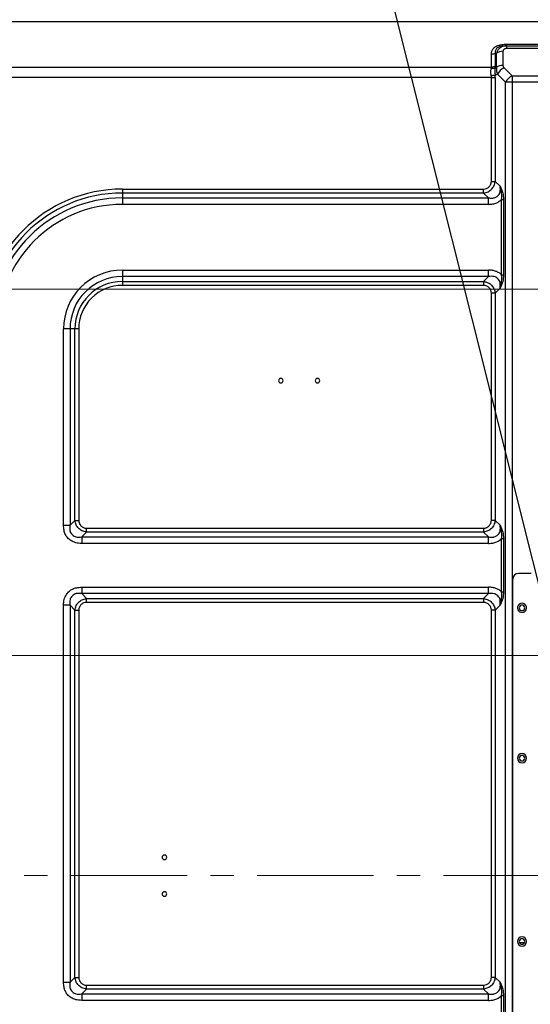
# Model space of a CAD drawing. Header units: millimetres. Extents: x 0 to 1118, y 0 to 864.
# Tile 66 of 256: x 688 to 744, y 433 to 541. Entities that reach past the tile are written whole.
import ezdxf

# ---------------------------------------------------------------- set-up
doc = ezdxf.new("R2010")
doc.units = ezdxf.units.MM
doc.linetypes.add('CENTERX2', pattern=[20.32, 12.7, -2.54, 2.54, -2.54])
doc.styles.add('SLDTEXTSTYLE3', font='TXT', dxfattribs={"width": 0.75})
doc.dimstyles.new('SLDDIMSTYLE0', dxfattribs={"dimtxt": 4.7625, "dimasz": 3.556, "dimexe": 0, "dimexo": 0.0625, "dimgap": 1.190625, "dimtad": 1, "dimlfac": 5, "dimrnd": 1e-09, "dimzin": 12, "dimdsep": 46, "dimtxsty": 'SLDTEXTSTYLE3', "dimsah": 1, "dimcen": 0.09, "dimadec": 0, "dimazin": 3, "dimtfac": 1, "dimtofl": 0, "dimtmove": 0, "dimatfit": 3, "dimfxl": 1, "dimfrac": 2, "dimtolj": 1, "dimtzin": 12, "dimarcsym": 0})
doc.dimstyles.new('SLDDIMSTYLE4', dxfattribs={"dimtxt": 4.7625, "dimasz": 3.556, "dimexe": 0, "dimexo": 0.0625, "dimgap": 1.190625, "dimtad": 1, "dimlfac": 5, "dimrnd": 1e-09, "dimzin": 4, "dimdsep": 46, "dimtxsty": 'SLDTEXTSTYLE3', "dimsah": 1, "dimcen": 0.09, "dimadec": 0, "dimazin": 1, "dimtfac": 1, "dimtofl": 0, "dimtmove": 0, "dimatfit": 3, "dimfxl": 1, "dimfrac": 2, "dimtolj": 1, "dimtzin": 12, "dimarcsym": 0})
doc.dimstyles.new('SLDDIMSTYLE5', dxfattribs={"dimtxt": 0.18, "dimasz": 3.556, "dimexe": 0, "dimexo": 0.0625, "dimgap": 0, "dimtad": 0, "dimtih": 1, "dimtoh": 1, "dimdec": 0, "dimrnd": 1e-09, "dimzin": 0, "dimdsep": 46, "dimtxsty": 'Standard', "dimsah": 1, "dimcen": 0.09, "dimadec": 0, "dimazin": 0, "dimtfac": 3.556, "dimtdec": 0, "dimtofl": 0, "dimtmove": 0, "dimatfit": 3, "dimfxl": 1, "dimfrac": 2, "dimtolj": 1, "dimtzin": 0, "dimarcsym": 0})

# ---------------------------------------------------------------- blocks, each defined once
blk = doc.blocks.new('_D_13')
at = {"color": 7, "linetype": 'Continuous', "lineweight": 0}
for p, q in [((745.73, 471.16), (620.46, 471.16)), ((621.46, 471.16), (621.46, 391.16)), ((745.73, 391.16), (620.46, 391.16))]:
    blk.add_line(p, q, dxfattribs=at)
at = {"color": 7, "linetype": 'Continuous', "lineweight": 18}
for points in [[(621.46, 471.16), (621.08, 467.6), (621.84, 467.6)], [(621.46, 391.16), (621.84, 394.71), (621.08, 394.71)]]:
    blk.add_solid(points, dxfattribs=at)
at = {"color": 7, "linetype": 'Continuous', "lineweight": 18, "insert": (615.32, 426.52), "char_height": 4.762, "attachment_point": 1, "rotation": 90, "style": 'SLDTEXTSTYLE3'}
blk.add_mtext('400.00', dxfattribs=at)
blk = doc.blocks.new('_D_14')
at = {"color": 7, "linetype": 'Continuous', "lineweight": 0}
for p, q in [((745.73, 511.16), (620.46, 511.16)), ((621.46, 511.16), (621.46, 471.16)), ((745.73, 471.16), (620.46, 471.16))]:
    blk.add_line(p, q, dxfattribs=at)
at = {"color": 7, "linetype": 'Continuous', "lineweight": 18}
for points in [[(621.46, 511.16), (621.08, 507.6), (621.84, 507.6)], [(621.46, 471.16), (621.84, 474.71), (621.08, 474.71)]]:
    blk.add_solid(points, dxfattribs=at)
at = {"color": 7, "linetype": 'Continuous', "lineweight": 18, "insert": (615.32, 483.64), "char_height": 4.762, "attachment_point": 1, "rotation": 90, "style": 'SLDTEXTSTYLE3'}
blk.add_mtext('200.00', dxfattribs=at)
blk = doc.blocks.new('_D_15')
at = {"color": 7, "linetype": 'Continuous', "lineweight": 0}
for p, q in [((640.18, 544.25), (620.46, 544.25)), ((621.46, 544.25), (621.46, 511.16)), ((745.73, 511.16), (620.46, 511.16))]:
    blk.add_line(p, q, dxfattribs=at)
at = {"color": 7, "linetype": 'Continuous', "lineweight": 18}
for points in [[(621.46, 544.25), (621.08, 540.7), (621.84, 540.7)], [(621.46, 511.16), (621.84, 514.71), (621.08, 514.71)]]:
    blk.add_solid(points, dxfattribs=at)
at = {"color": 7, "linetype": 'Continuous', "lineweight": 18, "insert": (615.32, 518.58), "char_height": 4.762, "attachment_point": 1, "rotation": 90, "style": 'SLDTEXTSTYLE3'}
blk.add_mtext('165.47', dxfattribs=at)
blk = doc.blocks.new('_D_17')
at = {"color": 7, "linetype": 'Continuous', "lineweight": 0}
for p, q in [((637.46, 541.53), (637.46, 561.32)), ((746.73, 512.16), (746.73, 561.32)), ((637.46, 560.32), (746.73, 560.32))]:
    blk.add_line(p, q, dxfattribs=at)
at = {"color": 7, "linetype": 'Continuous', "lineweight": 18}
for points in [[(637.46, 560.32), (641.02, 559.94), (641.02, 560.7)], [(746.73, 560.32), (743.17, 560.7), (743.17, 559.94)]]:
    blk.add_solid(points, dxfattribs=at)
at = {"color": 7, "linetype": 'Continuous', "lineweight": 18, "insert": (680, 566.46), "char_height": 4.762, "attachment_point": 1, "style": 'SLDTEXTSTYLE3'}
blk.add_mtext('546.33', dxfattribs=at)

msp = doc.modelspace()

# ---------------------------------------------------------------- linework, layer by layer
at = {"color": 7, "linetype": 'Continuous', "lineweight": 25}
for p, q in [((971.0497, 540.3108), (642.4039, 540.3108)), ((741.0339, 537.6866), (740.8844, 537.6708)), ((741.0339, 537.8623), (751.0197, 537.8623)), ((741.0339, 537.697), (741.0339, 537.6866)), ((741.1653, 537.6866), (741.0339, 537.6866)), ((741.1653, 537.6866), (741.0437, 537.6692)), ((741.1741, 537.6819), (741.1109, 537.6788)), ((741.1653, 537.6774), (741.1653, 537.6866)), ((741.1653, 537.6866), (750.8884, 537.6866)), ((750.8884, 537.3937), (741.1653, 537.3937)), ((739.4783, 535.3552), (739.4783, 536.7623)), ((739.9026, 536.8866), (739.9026, 535.4794)), ((739.9026, 536.8866), (740.0339, 536.8866)), ((740.0339, 535.3451), (740.0339, 536.8866)), ((740.741, 537.0937), (740.741, 535.5522)), ((647.3596, 535.3552), (739.4783, 535.3552)), ((740.0339, 535.3451), (739.8871, 535.2843)), ((741.741, 534.428), (740.8653, 535.3037)), ((739.4783, 534.2238), (647.3596, 534.2238)), ((739.4783, 522.9056), (739.4783, 534.2238)), ((739.8871, 534.4843), (740.1582, 534.5966)), ((739.9026, 534.2238), (739.9026, 522.9056)), ((740.1582, 534.5966), (741.0339, 533.7209)), ((741.741, 534.428), (750.3126, 534.428)), ((741.741, 534.428), (741.741, 533.7209)), ((741.741, 533.7209), (741.0339, 533.7209)), ((750.3126, 533.7209), (741.741, 533.7209)), ((739.4783, 522.9056), (739.9026, 522.9056)), ((740.4339, 522.3742), (739.9026, 522.9056)), ((699.2408, 522.0571), (699.2408, 521.6328)), ((699.2408, 522.0571), (738.6298, 522.0571)), ((738.6298, 521.6328), (699.2408, 521.6328)), ((699.2408, 521.6328), (699.2408, 521.1014)), ((699.2408, 521.1014), (739.1611, 521.1014)), ((699.2408, 521.1014), (699.2408, 520.3943)), ((738.6298, 521.6328), (738.6298, 522.0571)), ((738.6298, 521.6328), (739.1611, 521.1014)), ((739.1611, 520.3943), (699.2408, 520.3943)), ((740.6026, 520.9169), (740.8147, 520.9169)), ((740.6026, 512.7002), (740.6026, 520.9169)), ((740.8147, 520.9169), (740.8147, 512.7002)), ((699.2408, 513.2228), (739.1611, 513.2228)), ((739.1611, 512.5157), (699.2408, 512.5157)), ((699.2408, 512.5157), (699.2408, 511.9843)), ((739.1611, 512.5157), (738.6298, 511.9843)), ((699.2408, 511.9843), (738.6298, 511.9843)), ((699.2408, 511.9843), (699.2408, 511.56)), ((738.6298, 511.56), (699.2408, 511.56)), ((738.6298, 511.9843), (738.6298, 511.56)), ((739.9026, 510.7115), (739.4783, 510.7115)), ((739.4783, 485.9116), (739.4783, 510.7115)), ((739.9026, 510.7115), (740.4339, 511.2429)), ((739.9026, 510.7115), (739.9026, 485.9116)), ((692.8266, 485.3802), (692.8266, 506.8086)), ((693.5337, 506.8086), (693.5337, 485.3802)), ((694.0651, 506.8086), (693.5337, 506.8086)), ((694.0651, 485.9116), (694.0651, 506.8086)), ((694.4894, 506.8086), (694.0651, 506.8086)), ((694.4894, 506.8085), (694.4894, 485.9116)), ((694.0651, 485.9116), (693.5337, 485.3802)), ((694.0651, 485.9116), (694.4894, 485.9116)), ((739.9026, 485.9116), (739.4783, 485.9116)), ((740.4339, 485.3802), (739.9026, 485.9116)), ((694.8065, 484.1074), (695.3379, 484.6388)), ((695.3379, 484.6388), (695.3379, 485.0631)), ((695.3379, 485.0631), (738.6298, 485.0631)), ((738.6298, 484.6388), (695.3379, 484.6388)), ((738.6298, 485.0631), (738.6298, 484.6388)), ((738.6298, 484.6388), (739.1611, 484.1074)), ((694.8065, 484.1074), (739.1611, 484.1074)), ((739.1611, 483.4003), (694.8065, 483.4003)), ((740.6026, 483.9229), (740.8147, 483.9229)), ((740.6026, 478.1062), (740.6026, 483.9229)), ((740.8147, 483.9229), (740.8147, 478.1062)), ((741.8268, 430.5986), (741.8268, 479.5186)), ((743.8268, 480.1186), (742.4268, 480.1186)), ((694.8065, 478.6288), (739.1611, 478.6288)), ((695.3379, 477.3903), (694.8065, 477.9217)), ((739.1611, 477.9217), (694.8065, 477.9217)), ((695.3379, 477.3903), (738.6298, 477.3903)), ((695.3379, 476.966), (695.3379, 477.3903)), ((738.6298, 476.966), (695.3379, 476.966)), ((739.1611, 477.9217), (738.6298, 477.3903)), ((738.6298, 477.3903), (738.6298, 476.966)), ((692.8266, 435.5242), (692.8266, 476.6489)), ((693.5337, 476.6489), (694.0651, 476.1175)), ((693.5337, 476.6489), (693.5337, 435.5242)), ((694.0651, 436.0556), (694.0651, 476.1175)), ((694.0651, 476.1175), (694.4894, 476.1175)), ((694.4894, 476.1175), (694.4894, 436.0556)), ((739.9026, 476.1175), (739.4783, 476.1175)), ((739.4783, 436.0556), (739.4783, 476.1175)), ((739.9026, 476.1175), (740.4339, 476.6489)), ((739.9026, 476.1175), (739.9026, 436.0556)), ((742.5502, 439.8586), (743.1035, 439.8586)), ((694.0651, 436.0556), (693.5337, 435.5242)), ((694.0651, 436.0556), (694.4894, 436.0556)), ((695.3379, 434.7828), (695.3379, 435.2071)), ((695.3379, 435.2071), (738.6298, 435.2071)), ((738.6298, 435.2071), (738.6298, 434.7828)), ((739.9026, 436.0556), (739.4783, 436.0556)), ((740.4339, 435.5242), (739.9026, 436.0556)), ((694.8065, 434.2514), (695.3379, 434.7828)), ((694.8065, 434.2514), (739.1611, 434.2514)), ((738.6298, 434.7828), (695.3379, 434.7828)), ((738.6298, 434.7828), (739.1611, 434.2514)), ((740.6026, 434.0669), (740.8147, 434.0669)), ((739.1611, 433.5443), (694.8065, 433.5443))]:
    msp.add_line(p, q, dxfattribs=at)
at = {"color": 8, "linetype": 'Continuous', "lineweight": 25}
for p, q in [((741.0339, 430.1986), (741.0339, 533.7209)), ((741.741, 533.7209), (741.741, 430.1986)), ((740.6026, 430.1986), (740.6026, 434.0669)), ((740.8147, 434.0669), (740.8147, 430.1986))]:
    msp.add_line(p, q, dxfattribs=at)
at = {"color": 7, "linetype": 'CENTERX2', "lineweight": 18}
msp.add_line((632.6604, 447.1586), (979.7646, 447.1586), dxfattribs=at)
at = {"color": 7, "linetype": 'Continuous', "lineweight": 25, "flags": 128}
for points in [[(699.2408, 513.2228), (699.2408, 513.1247), (699.2408, 513.0277), (699.2408, 512.9325), (699.2408, 512.8401), (699.2408, 512.7514), (699.2408, 512.6672), (699.2408, 512.5884), (699.2408, 512.5157)], [(693.5337, 506.8086), (693.461, 506.8086), (693.3822, 506.8086), (693.298, 506.8086), (693.2093, 506.8086), (693.1169, 506.8086), (693.0217, 506.8086), (692.9246, 506.8086), (692.8266, 506.8086)]]:
    msp.add_lwpolyline(points, dxfattribs=at)
at = {"color": 7, "linetype": 'Continuous', "lineweight": 25}
for centre, radius, start, end in [((740.7194, 535.8568), 1.2371, 88.99929, 123.650613), ((740.7194, 534.3153), 1.2371, 88.999289, 123.650614), ((741.6178, 533.8441), 1.6422, 117.273779, 152.726222), ((742.4936, 532.9683), 1.6422, 117.273762, 152.726228), ((699.2408, 506.8086), 15.2485, 90, 180), ((699.2408, 506.8086), 14.8243, 90, 180), ((699.2408, 506.8086), 14.2929, 90, 180), ((699.2408, 506.8086), 13.5858, 90, 180), ((699.2408, 506.8086), 6.4142, 90, 180), ((699.2408, 506.8086), 5.7071, 90, 180), ((699.2408, 506.8086), 5.1757, 90, 180), ((699.2408, 506.8086), 4.7515, 90.000796, 180.000978), ((716.5268, 501.1586), 0.25, 0, 180), ((716.5268, 501.1586), 0.25, 180, 0), ((720.5268, 501.1586), 0.25, 0, 180), ((720.5268, 501.1586), 0.25, 180, 0), ((742.4268, 479.5186), 0.6, 90, 180), ((742.8268, 476.3745), 0.5, 336.421991, 203.578009), ((742.8268, 476.3745), 0.5, 203.578009, 336.421991), ((742.8268, 476.3746), 0.3, 0, 180), ((742.8268, 476.3746), 0.3, 180, 221.810315), ((742.8268, 476.3746), 0.3, 221.810315, 318.189685), ((742.8268, 476.3746), 0.3, 318.189685, 0), ((742.8268, 459.9746), 0.5, 0, 180), ((742.8268, 459.9746), 0.5, 180, 0), ((742.8268, 459.9746), 0.3, 0, 180), ((742.8268, 459.9746), 0.3, 180, 0), ((703.8268, 449.1586), 0.25, 0, 180), ((703.8268, 449.1586), 0.25, 180, 0), ((703.8268, 445.1586), 0.25, 0, 180), ((703.8268, 445.1586), 0.25, 180, 0), ((742.8268, 439.9746), 0.5, 0, 180), ((742.8268, 439.9746), 0.5, 180, 0), ((742.8268, 439.9746), 0.3, 0, 180), ((742.8268, 439.9746), 0.3, 180, 0)]:
    msp.add_arc(centre, radius, start, end, dxfattribs=at)
for points, knots in [([(739.4783, 536.7623), (739.488, 536.8776), (739.5066, 537.0985), (739.682, 537.4015), (739.9888, 537.6545), (740.4575, 537.8328), (740.8329, 537.852), (741.0339, 537.8623)], [0, 0, 0, 0, 0.19661281, 0.37678915, 0.54868648, 0.75831802, 1, 1, 1, 1]), ([(741.1653, 537.3937), (741.1044, 537.3884), (741.0164, 537.3809), (740.9145, 537.3419), (740.8339, 537.2928), (740.7585, 537.2096), (740.747, 537.1331), (740.741, 537.0937)], [0, 0, 0, 0, 0.27295977, 0.39416544, 0.51518932, 0.75041136, 1, 1, 1, 1]), ([(739.9026, 536.8866), (739.8406, 536.8509), (739.7167, 536.7797), (739.5578, 536.7681), (739.4783, 536.7623)], [0, 0, 0, 0, 0.50000009, 1, 1, 1, 1]), ([(739.4628, 534.4133), (739.4449, 534.558), (739.4089, 534.8475), (739.4449, 535.0913), (739.4628, 535.2133)], [0, 0, 0, 0, 0.49999111, 1, 1, 1, 1]), ([(739.4783, 535.3552), (739.4775, 535.3296), (739.476, 535.2838), (739.4669, 535.2348), (739.4628, 535.2133)], [0, 0, 0, 0, 0.559326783, 1, 1, 1, 1]), ([(739.8871, 535.2843), (739.8582, 535.2707), (739.7999, 535.2432), (739.6944, 535.2185), (739.5807, 535.2064), (739.5019, 535.211), (739.4628, 535.2133)], [0, 0, 0, 0, 0.24691928, 0.4991754, 0.7518561, 1, 1, 1, 1]), ([(739.9026, 535.4794), (739.8406, 535.4438), (739.7166, 535.3725), (739.5577, 535.361), (739.4783, 535.3552)], [0, 0, 0, 0, 0.50015529, 1, 1, 1, 1]), ([(739.8871, 535.2843), (739.8772, 535.1637), (739.8574, 534.9225), (739.8772, 534.6304), (739.8871, 534.4843)], [0, 0, 0, 0, 0.50001116, 1, 1, 1, 1]), ([(739.8871, 535.2843), (739.8921, 535.322), (739.9009, 535.3894), (739.9021, 535.4519), (739.9026, 535.4794)], [0, 0, 0, 0, 0.55997009, 1, 1, 1, 1]), ([(740.0339, 535.3451), (740.026, 535.2253), (740.0098, 534.982), (740.1083, 534.7263), (740.1582, 534.5966)], [0, 0, 0, 0, 0.49272699, 1, 1, 1, 1]), ([(740.741, 535.5522), (740.7493, 535.5047), (740.7647, 535.4151), (740.8332, 535.3393), (740.8653, 535.3037)], [0, 0, 0, 0, 0.53148028, 1, 1, 1, 1]), ([(739.8871, 534.4843), (739.8582, 534.4778), (739.7997, 534.4646), (739.6941, 534.4456), (739.5805, 534.4279), (739.5018, 534.4181), (739.4628, 534.4133)], [0, 0, 0, 0, 0.247531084, 0.499999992, 0.752468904, 1, 1, 1, 1]), ([(739.4628, 534.4133), (739.4678, 534.3781), (739.4766, 534.3154), (739.4778, 534.2518), (739.4783, 534.2238)], [0, 0, 0, 0, 0.5604964, 1, 1, 1, 1]), ([(739.4783, 534.2238), (739.5577, 534.2238), (739.7166, 534.2238), (739.8406, 534.2238), (739.9026, 534.2238)], [0, 0, 0, 0, 0.49984512, 1, 1, 1, 1]), ([(739.9026, 534.2238), (739.9018, 534.2727), (739.9003, 534.36), (739.8911, 534.4463), (739.8871, 534.4843)], [0, 0, 0, 0, 0.55997102, 1, 1, 1, 1]), ([(738.6298, 521.6328), (738.8012, 521.6692), (739.1249, 521.7379), (739.5233, 522.0304), (739.8026, 522.4278), (739.8683, 522.7415), (739.9026, 522.9056)], [0, 0, 0, 0, 0.26881579, 0.5076806, 0.74250473, 1, 1, 1, 1]), ([(738.6298, 522.0571), (738.7391, 522.0693), (738.9555, 522.0936), (739.234, 522.2821), (739.3947, 522.5109), (739.4679, 522.7284), (739.4748, 522.8463), (739.4783, 522.9056)], [0, 0, 0, 0, 0.24571858, 0.48643225, 0.73381032, 0.86606664, 1, 1, 1, 1]), ([(739.1611, 521.1014), (739.3008, 521.0917), (739.4894, 521.0785), (739.7028, 521.091), (739.8412, 521.1037), (740.0119, 521.1924), (740.2021, 521.3399), (740.3594, 521.5347), (740.4907, 521.8793), (740.4583, 522.1617), (740.4339, 522.3742)], [0, 0, 0, 0, 0.19009241, 0.25665817, 0.29384146, 0.37999852, 0.50911648, 0.61959448, 0.71360588, 1, 1, 1, 1]), ([(740.4339, 522.3742), (740.5437, 522.1336), (740.7476, 521.6866), (740.7935, 521.16), (740.8147, 520.9169)], [0, 0, 0, 0, 0.53847587, 1, 1, 1, 1]), ([(740.6026, 520.9169), (740.6147, 521.1579), (740.6402, 521.6636), (740.5048, 522.1301), (740.4339, 522.3742)], [0, 0, 0, 0, 0.47658734, 1, 1, 1, 1]), ([(739.1611, 520.3943), (739.3267, 520.4027), (739.64, 520.4186), (740.1515, 520.565), (740.4359, 520.7869), (740.6026, 520.9169)], [0, 0, 0, 0, 0.31676708, 0.59970677, 1, 1, 1, 1]), ([(740.6026, 512.7002), (740.5116, 512.7789), (740.3263, 512.9394), (739.9805, 513.1), (739.5879, 513.2051), (739.3077, 513.2167), (739.1611, 513.2228)], [0, 0, 0, 0, 0.22874468, 0.46604986, 0.72067614, 1, 1, 1, 1]), ([(740.4339, 511.2429), (740.4437, 511.3825), (740.4569, 511.5711), (740.4444, 511.7845), (740.4317, 511.923), (740.343, 512.0937), (740.1955, 512.2838), (740.0006, 512.4411), (739.656, 512.5724), (739.3737, 512.54), (739.1611, 512.5157)], [0, 0, 0, 0, 0.19008821, 0.25665229, 0.29384531, 0.38002147, 0.50915277, 0.61961408, 0.71363337, 1, 1, 1, 1]), ([(740.8147, 512.7002), (740.7939, 512.4567), (740.7488, 511.9297), (740.5441, 511.4832), (740.4339, 511.2429)], [0, 0, 0, 0, 0.46192903, 1, 1, 1, 1]), ([(740.4339, 511.2429), (740.5057, 511.4912), (740.6407, 511.9579), (740.6147, 512.4635), (740.6026, 512.7002)], [0, 0, 0, 0, 0.53200053, 1, 1, 1, 1]), ([(738.6298, 511.9843), (738.8028, 511.9474), (739.1277, 511.8782), (739.5252, 511.5843), (739.8031, 511.1882), (739.8684, 510.8754), (739.9026, 510.7115)], [0, 0, 0, 0, 0.2713558, 0.50934754, 0.74281405, 1, 1, 1, 1]), ([(739.4783, 510.7115), (739.466, 510.8207), (739.4415, 511.0373), (739.2531, 511.3165), (739.0234, 511.4766), (738.8062, 511.5497), (738.6888, 511.5566), (738.6298, 511.56)], [0, 0, 0, 0, 0.24563024, 0.48700171, 0.73482145, 0.86679637, 1, 1, 1, 1]), ([(695.3379, 484.6388), (695.1648, 484.6757), (694.84, 484.7449), (694.4425, 485.0388), (694.1645, 485.4349), (694.0993, 485.7477), (694.0651, 485.9116)], [0, 0, 0, 0, 0.271355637, 0.50934725, 0.74281404, 1, 1, 1, 1]), ([(694.4894, 485.9116), (694.5017, 485.8025), (694.5261, 485.5861), (694.7142, 485.3071), (694.9435, 485.1467), (695.1609, 485.0735), (695.2787, 485.0666), (695.3379, 485.0631)], [0, 0, 0, 0, 0.245335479, 0.486630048, 0.734018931, 0.866331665, 1, 1, 1, 1]), ([(739.9026, 485.9116), (739.8657, 485.7385), (739.7964, 485.4133), (739.5023, 485.0159), (739.1061, 484.7382), (738.7937, 484.673), (738.6298, 484.6388)], [0, 0, 0, 0, 0.27146837, 0.50987275, 0.74278454, 1, 1, 1, 1]), ([(738.6298, 485.0631), (738.739, 485.0754), (738.9555, 485.0999), (739.2347, 485.2882), (739.3948, 485.5178), (739.4679, 485.735), (739.4748, 485.8526), (739.4783, 485.9116)], [0, 0, 0, 0, 0.24565427, 0.48691501, 0.7346691, 0.8666891, 1, 1, 1, 1]), ([(694.8065, 483.4003), (694.5861, 483.4142), (694.1771, 483.4399), (693.6364, 483.6739), (693.257, 484.0053), (693.0087, 484.4016), (692.854, 484.858), (692.8362, 485.1971), (692.8266, 485.3802)], [0, 0, 0, 0, 0.20836401, 0.38662831, 0.54806537, 0.67892633, 0.82660771, 1, 1, 1, 1]), ([(693.5337, 485.3802), (693.5239, 485.2406), (693.5107, 485.052), (693.5233, 484.8386), (693.536, 484.7002), (693.6246, 484.5295), (693.7721, 484.3394), (693.967, 484.182), (694.3116, 484.0507), (694.5939, 484.0831), (694.8065, 484.1074)], [0, 0, 0, 0, 0.19008687, 0.25665552, 0.2938257, 0.37997061, 0.5090876, 0.61958137, 0.71359543, 1, 1, 1, 1]), ([(739.1611, 484.1074), (739.3008, 484.0977), (739.4894, 484.0845), (739.7028, 484.097), (739.8412, 484.1097), (740.0119, 484.1984), (740.2021, 484.3459), (740.3594, 484.5407), (740.4907, 484.8853), (740.4583, 485.1677), (740.4339, 485.3802)], [0, 0, 0, 0, 0.19009244, 0.2566582, 0.29384148, 0.37999854, 0.50911649, 0.61959449, 0.71360589, 1, 1, 1, 1]), ([(740.4339, 485.3802), (740.5437, 485.1396), (740.7476, 484.6926), (740.7935, 484.166), (740.8147, 483.9229)], [0, 0, 0, 0, 0.53847587, 1, 1, 1, 1]), ([(740.6026, 483.9229), (740.6147, 484.1639), (740.6402, 484.6696), (740.5048, 485.1361), (740.4339, 485.3802)], [0, 0, 0, 0, 0.47658734, 1, 1, 1, 1]), ([(739.1611, 483.4003), (739.3267, 483.4087), (739.64, 483.4246), (740.1515, 483.571), (740.4359, 483.7929), (740.6026, 483.9229)], [0, 0, 0, 0, 0.31676709, 0.59970677, 1, 1, 1, 1]), ([(692.8266, 476.6489), (692.8405, 476.8693), (692.8662, 477.2783), (693.1001, 477.819), (693.4315, 478.1983), (693.8278, 478.4467), (694.2843, 478.6014), (694.6234, 478.6192), (694.8065, 478.6288)], [0, 0, 0, 0, 0.20836751, 0.38662847, 0.54806472, 0.67892701, 0.82660884, 1, 1, 1, 1]), ([(740.6026, 478.1062), (740.5116, 478.1849), (740.3263, 478.3454), (739.9805, 478.506), (739.5879, 478.6111), (739.3077, 478.6227), (739.1611, 478.6288)], [0, 0, 0, 0, 0.22874467, 0.46604986, 0.72067614, 1, 1, 1, 1]), ([(740.8147, 478.1062), (740.7939, 477.8627), (740.7488, 477.3357), (740.5441, 476.8892), (740.4339, 476.6489)], [0, 0, 0, 0, 0.46192903, 1, 1, 1, 1]), ([(740.4339, 476.6489), (740.5057, 476.8972), (740.6407, 477.3639), (740.6147, 477.8695), (740.6026, 478.1062)], [0, 0, 0, 0, 0.53200053, 1, 1, 1, 1]), ([(694.8065, 477.9217), (694.6669, 477.9314), (694.4783, 477.9446), (694.2649, 477.9321), (694.1265, 477.9194), (693.9558, 477.8308), (693.7657, 477.6833), (693.6083, 477.4885), (693.477, 477.1438), (693.5094, 476.8615), (693.5337, 476.6489)], [0, 0, 0, 0, 0.19008173, 0.256651, 0.29381257, 0.37994202, 0.50904719, 0.61956033, 0.71357099, 1, 1, 1, 1]), ([(694.0651, 476.1175), (694.102, 476.2906), (694.1713, 476.6158), (694.4654, 477.0132), (694.8615, 477.2909), (695.1739, 477.3561), (695.3379, 477.3903)], [0, 0, 0, 0, 0.27146846, 0.50987279, 0.74278453, 1, 1, 1, 1]), ([(695.3379, 476.966), (695.2286, 476.9537), (695.0121, 476.9292), (694.7329, 476.7409), (694.5729, 476.5113), (694.4997, 476.2941), (694.4928, 476.1765), (694.4894, 476.1175)], [0, 0, 0, 0, 0.24565725, 0.48691655, 0.73466815, 0.86668873, 1, 1, 1, 1]), ([(738.6298, 477.3903), (738.8028, 477.3534), (739.1277, 477.2842), (739.5252, 476.9903), (739.8031, 476.5942), (739.8684, 476.2814), (739.9026, 476.1175)], [0, 0, 0, 0, 0.27135579, 0.50934751, 0.74281401, 1, 1, 1, 1]), ([(739.4783, 476.1175), (739.466, 476.2267), (739.4415, 476.4433), (739.2531, 476.7225), (739.0235, 476.8826), (738.8063, 476.9556), (738.6888, 476.9626), (738.6298, 476.966)], [0, 0, 0, 0, 0.24561581, 0.48693737, 0.73474046, 0.86672167, 1, 1, 1, 1]), ([(740.4339, 476.6489), (740.4437, 476.7885), (740.4569, 476.9771), (740.4444, 477.1905), (740.4317, 477.329), (740.343, 477.4997), (740.1955, 477.6898), (740.0006, 477.8471), (739.656, 477.9784), (739.3737, 477.946), (739.1611, 477.9217)], [0, 0, 0, 0, 0.19008822, 0.25665229, 0.29384531, 0.38002147, 0.50915277, 0.61961408, 0.71363338, 1, 1, 1, 1]), ([(694.8065, 433.5443), (694.5861, 433.5582), (694.1771, 433.5839), (693.6364, 433.8179), (693.257, 434.1493), (693.0087, 434.5456), (692.854, 435.002), (692.8362, 435.3411), (692.8266, 435.5242)], [0, 0, 0, 0, 0.20836401, 0.38662831, 0.54806537, 0.67892633, 0.82660771, 1, 1, 1, 1]), ([(693.5337, 435.5242), (693.5239, 435.3846), (693.5107, 435.196), (693.5233, 434.9826), (693.536, 434.8442), (693.6246, 434.6735), (693.7721, 434.4834), (693.967, 434.326), (694.3116, 434.1947), (694.5939, 434.2271), (694.8065, 434.2514)], [0, 0, 0, 0, 0.190086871, 0.25665552, 0.293825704, 0.379970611, 0.509087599, 0.619581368, 0.713595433, 1, 1, 1, 1]), ([(695.3379, 434.7828), (695.1648, 434.8197), (694.84, 434.8889), (694.4425, 435.1828), (694.1645, 435.5789), (694.0993, 435.8917), (694.0651, 436.0556)], [0, 0, 0, 0, 0.27135562, 0.50934724, 0.74281406, 1, 1, 1, 1]), ([(694.4894, 436.0556), (694.5017, 435.9464), (694.5262, 435.7298), (694.7145, 435.4506), (694.9441, 435.2905), (695.1614, 435.2175), (695.2789, 435.2105), (695.3379, 435.2071)], [0, 0, 0, 0, 0.24561603, 0.48693767, 0.73474067, 0.86672182, 1, 1, 1, 1]), ([(739.9026, 436.0556), (739.8657, 435.8825), (739.7964, 435.5573), (739.5023, 435.1599), (739.1061, 434.8822), (738.7937, 434.817), (738.6298, 434.7828)], [0, 0, 0, 0, 0.27146837, 0.50987275, 0.74278454, 1, 1, 1, 1]), ([(738.6298, 435.2071), (738.739, 435.2194), (738.9555, 435.2439), (739.2347, 435.4322), (739.3948, 435.6618), (739.4679, 435.879), (739.4748, 435.9966), (739.4783, 436.0556)], [0, 0, 0, 0, 0.24565748, 0.48691688, 0.73466841, 0.86668891, 1, 1, 1, 1]), ([(739.1611, 434.2514), (739.3008, 434.2417), (739.4894, 434.2285), (739.7028, 434.241), (739.8412, 434.2537), (740.0119, 434.3424), (740.2021, 434.4899), (740.3594, 434.6847), (740.4907, 435.0293), (740.4583, 435.3117), (740.4339, 435.5242)], [0, 0, 0, 0, 0.190092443, 0.256658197, 0.293841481, 0.379998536, 0.509116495, 0.619594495, 0.713605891, 1, 1, 1, 1]), ([(740.4339, 435.5242), (740.5437, 435.2836), (740.7476, 434.8366), (740.7935, 434.31), (740.8147, 434.0669)], [0, 0, 0, 0, 0.53847587, 1, 1, 1, 1]), ([(740.6026, 434.0669), (740.6147, 434.3079), (740.6402, 434.8136), (740.5048, 435.2801), (740.4339, 435.5242)], [0, 0, 0, 0, 0.47658734, 1, 1, 1, 1]), ([(739.1611, 433.5443), (739.3267, 433.5527), (739.64, 433.5686), (740.1515, 433.715), (740.4359, 433.9369), (740.6026, 434.0669)], [0, 0, 0, 0, 0.31676709, 0.59970677, 1, 1, 1, 1])]:
    msp.add_open_spline(points, degree=3, knots=knots, dxfattribs=at)
at = {"color": 8, "linetype": 'Continuous', "lineweight": 25}
for points, knots in [([(740.8844, 537.6708), (740.7604, 537.6646), (740.5571, 537.6544), (740.2972, 537.5672), (740.1171, 537.4652), (739.9883, 537.3369), (739.8836, 537.1405), (739.8949, 536.9891), (739.9026, 536.8866)], [0, 0, 0, 0, 0.20965311, 0.34383869, 0.47114674, 0.59469873, 0.72527335, 1, 1, 1, 1]), ([(741.0437, 537.6692), (740.9518, 537.661), (740.7298, 537.6412), (740.4309, 537.4823), (740.167, 537.2273), (740.0784, 537.0004), (740.0339, 536.8866)], [0, 0, 0, 0, 0.191063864, 0.461612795, 0.729850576, 1, 1, 1, 1]), ([(741.0339, 537.8623), (741.0339, 537.811), (741.0339, 537.7201), (741.0339, 537.704), (741.0339, 537.697)], [0, 0, 0, 0, 0.56451075, 1, 1, 1, 1]), ([(741.1653, 537.3937), (741.1653, 537.4374), (741.1653, 537.5249), (741.1653, 537.6149), (741.1653, 537.6682), (741.1653, 537.6751), (741.1653, 537.6774)], [0, 0, 0, 0, 0.2836973, 0.5673946, 0.85109189, 1, 1, 1, 1])]:
    msp.add_open_spline(points, degree=3, knots=knots, dxfattribs=at)
at = {"color": 7, "linetype": 'Continuous', "lineweight": 25}
for points in [[(739.1611, 520.3943), (739.1611, 520.4598), (739.1611, 520.5908), (739.1611, 520.7792), (739.1611, 520.9547), (739.1611, 521.0525), (739.1611, 521.1014)], [(739.1611, 512.5157), (739.1611, 512.5646), (739.1611, 512.6624), (739.1611, 512.8379), (739.1611, 513.0263), (739.1611, 513.1573), (739.1611, 513.2228)], [(740.6026, 512.7002), (740.6222, 512.7002), (740.6615, 512.7002), (740.718, 512.7002), (740.7707, 512.7002), (740.8, 512.7002), (740.8147, 512.7002)], [(692.8266, 485.3802), (692.8921, 485.3802), (693.023, 485.3802), (693.2114, 485.3802), (693.387, 485.3802), (693.4848, 485.3802), (693.5337, 485.3802)], [(694.8065, 484.1074), (694.8065, 484.0585), (694.8065, 483.9607), (694.8065, 483.7852), (694.8065, 483.5968), (694.8065, 483.4658), (694.8065, 483.4003)], [(739.1611, 483.4003), (739.1611, 483.4658), (739.1611, 483.5968), (739.1611, 483.7852), (739.1611, 483.9607), (739.1611, 484.0585), (739.1611, 484.1074)], [(694.8065, 478.6288), (694.8065, 478.5633), (694.8065, 478.4323), (694.8065, 478.2439), (694.8065, 478.0684), (694.8065, 477.9706), (694.8065, 477.9217)], [(739.1611, 477.9217), (739.1611, 477.9706), (739.1611, 478.0684), (739.1611, 478.2439), (739.1611, 478.4323), (739.1611, 478.5633), (739.1611, 478.6288)], [(740.6026, 478.1062), (740.6222, 478.1062), (740.6615, 478.1062), (740.718, 478.1062), (740.7707, 478.1062), (740.8, 478.1062), (740.8147, 478.1062)], [(693.5337, 476.6489), (693.4848, 476.6489), (693.387, 476.6489), (693.2114, 476.6489), (693.023, 476.6489), (692.8921, 476.6489), (692.8266, 476.6489)], [(692.8266, 435.5242), (692.8921, 435.5242), (693.023, 435.5242), (693.2114, 435.5242), (693.387, 435.5242), (693.4848, 435.5242), (693.5337, 435.5242)], [(694.8065, 434.2514), (694.8065, 434.2025), (694.8065, 434.1047), (694.8065, 433.9292), (694.8065, 433.7408), (694.8065, 433.6098), (694.8065, 433.5443)], [(739.1611, 433.5443), (739.1611, 433.6098), (739.1611, 433.7408), (739.1611, 433.9292), (739.1611, 434.1047), (739.1611, 434.2025), (739.1611, 434.2514)]]:
    msp.add_open_spline(points, degree=3, dxfattribs=at)

# ---------------------------------------------------------------- dimensions: what is measured, and where the dimension line sits
at = {"color": 7, "linetype": 'Continuous', "lineweight": 18}
dim = msp.add_linear_dim(base=(746.7268, 560.3181), p1=(637.4604, 540.5322), p2=(746.7268, 511.1586), dimstyle='SLDDIMSTYLE0', dxfattribs=at)
dim.commit()
dim.dimension.update_dxf_attribs({"geometry": '_D_17', "text_midpoint": (689.6771, 560.3181), "dimtype": 160})
for base, p1, p2, dimstyle, picture, middle in [((621.4604, 511.1586), (641.1804, 544.2522), (746.7268, 511.1586), 'SLDDIMSTYLE0', '_D_15', (621.4604, 528.2553)), ((621.4604, 471.1586), (746.7268, 511.1586), (746.7268, 471.1586), 'SLDDIMSTYLE4', '_D_14', (621.4604, 493.3189)), ((621.4604, 391.1586), (746.7268, 471.1586), (746.7268, 391.1586), 'SLDDIMSTYLE4', '_D_13', (621.4604, 436.1943))]:
    dim = msp.add_linear_dim(base=base, p1=p1, p2=p2, angle=90, dimstyle=dimstyle, dxfattribs=at)
    dim.commit()
    dim.dimension.update_dxf_attribs({"geometry": picture, "text_midpoint": middle, "dimtype": 160})

# ---------------------------------------------------------------- leaders
at = {"color": 7, "linetype": 'Continuous', "lineweight": 0}
msp.add_leader([(746.3229, 472.2246), (716.4585, 591.2768), (700.6099, 591.2768)], dimstyle='SLDDIMSTYLE5', dxfattribs=at)

doc.saveas('drawing.dxf')
